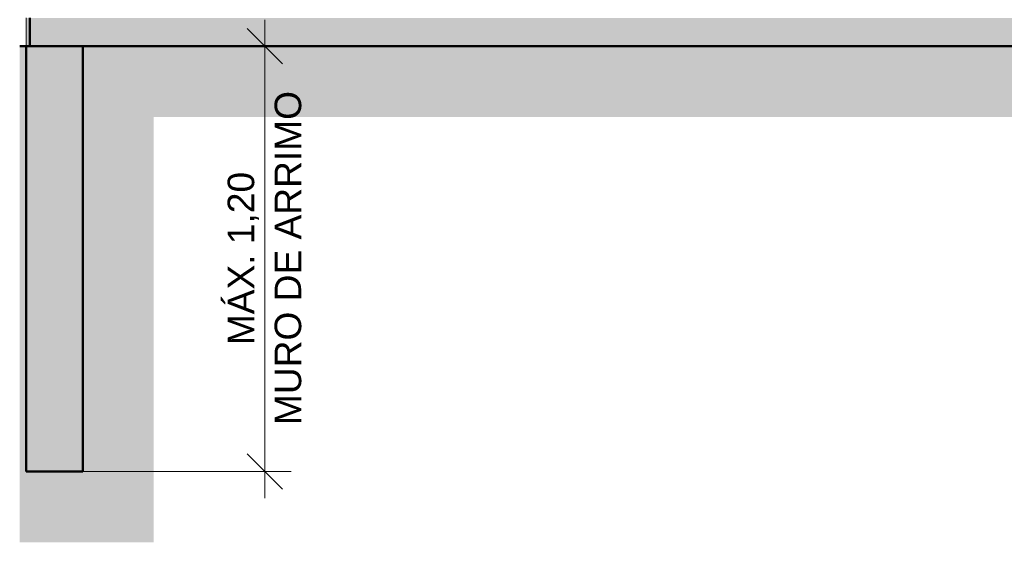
# Model space of a CAD drawing. Header units: metres. Extents: x -28.2 to 13.6, y -1.6 to 5.9.
# Tile 120 of 159: x 3.8 to 6.6, y -1.6 to -0.1. Entities that reach past the tile are written whole.
import ezdxf

# ---------------------------------------------------------------- set-up
doc = ezdxf.new("R2010")
doc.units = ezdxf.units.M
for name, color, linetype, lineweight in [('A-ANNO-DIMS', 7, 'Continuous', 9), ('A-ANNO-DIMS-50', 7, 'Continuous', 9), ('A-DETL-GENF', 7, 'Continuous', 5), ('A-FLOR', 7, 'Continuous', 5), ('A-FLOR-PATT', 7, 'Continuous', 50), ('I-WALL', 7, 'Continuous', 5)]:
    doc.layers.add(name, color=color, linetype=linetype, lineweight=lineweight)
doc.layers.add('A-DETL', color=7, linetype='Continuous', lineweight=5, true_color=0x00a600)
doc.styles.add('Arial_1', font='arial.ttf', dxfattribs={"height": 0.075})
doc.dimstyles.new('Com_linha__ref__contínua__-_Cor_Vermelha_Arial_1_5mm', dxfattribs={"dimscale": 0.3048, "dimtxt": 0.076519, "dimasz": 0.328084, "dimexe": 0.246063, "dimexo": 0.246063, "dimgap": 0.024606, "dimtad": 1, "dimrnd": 0.01, "dimzin": 0, "dimdsep": 46, "dimtxsty": 'Arial_1', "dimblk1": 'OBLIQUE', "dimblk2": 'OBLIQUE', "dimsah": 1, "dimcen": 0.09, "dimdle": 0.246063, "dimazin": 0, "dimtfac": 1, "dimtdec": 4, "dimtix": 1, "dimtmove": 0, "dimatfit": 3, "dimfxl": 1, "dimtvp": 1, "dimtolj": 1, "dimtzin": 0, "dimarcsym": 2})

# ---------------------------------------------------------------- blocks, each defined once
blk = doc.blocks.new('DIMBLOCK75-CASA 2')
at = {"layer": 'A-ANNO-DIMS-50', "color": 242, "true_color": 0xbd2b2e, "transparency": 16777216}
for p, q in [((4.5003, -0.075), (4.5003, -1.425)), ((4.5003, -0.15), (4.4503, -0.1)), ((4.5003, -0.15), (4.4961, -0.15)), ((4.5003, -0.15), (4.5503, -0.2)), ((4.5003, -0.15), (4.5753, -0.15)), ((4.5003, -1.35), (4.4503, -1.3)), ((4.5003, -1.35), (3.892, -1.35)), ((4.5003, -1.35), (4.5503, -1.4)), ((4.5003, -1.35), (4.5753, -1.35))]:
    blk.add_line(p, q, dxfattribs=at)
at = {"layer": 'A-ANNO-DIMS-50', "color": 0, "transparency": 16777216, "char_height": 0.075, "attachment_point": 1, "rotation": 90, "line_spacing_factor": 0.941778, "style": 'Arial_1'}
for s, insert, width in [('MURO DE ARRIMO', (4.5282, -1.2191), 1.125895), ('MÁX. 1,20', (4.3955, -0.9937), 0.584844)]:
    blk.add_mtext(s, dxfattribs=dict(at, insert=insert, width=width))
blk = doc.blocks.new('_Oblique')
at = {"color": 0, "linetype": 'ByBlock', "lineweight": -2}
blk.add_line((-0.5, -0.5), (0.5, 0.5), dxfattribs=at)

msp = doc.modelspace()

# ---------------------------------------------------------------- hatches: boundary and pattern name
at = {"layer": 'A-DETL-GENF', "true_color": 0xd2e2c2}
msp.add_hatch(color=254, dxfattribs=at).paths.add_polyline_path([(3.9866, -1.55), (4.1866, -1.55), (4.1866, -0.35), (13.6037, -0.35), (13.6037, -0.15), (3.9866, -0.15), (3.9866, -1.35), (3.8266, -1.35), (3.8266, -0.15), (3.8082, -0.15), (3.8082, -1.55), (3.8266, -1.55)])
at = {"layer": 'A-DETL-GENF', "true_color": 0x808080}
msp.add_hatch(color=8, dxfattribs=at).paths.add_polyline_path([(3.8266, -1.35), (3.9866, -1.35), (3.9866, -0.15), (3.8266, -0.15), (3.8266, -0.926)])
at = {"layer": 'A-FLOR-PATT', "lineweight": 5, "true_color": 0x808080}
h = msp.add_hatch(dxfattribs=at)
h.set_pattern_fill('FP_2', color=8, style=0, pattern_type=2)
h.set_pattern_definition([(0, (7.486623, 2.812), (0.2032, 0.0508), [0.01676, -0.13564, 0.01676, -0.13564, -0.8128]), (0, (7.486623, 2.812), (0.2032, 0.0508), [-0.3048, 0.01676, -0.28804, 0.01676, -0.13564, -0.3556]), (0, (7.486623, 2.812), (0.2032, 0.0508), [-0.762, 0.01676, -0.08484, 0.01676, -0.23724]), (120, (7.562623, 2.838), (-0.1455941, 0.15057636), [0.01676, -0.13564, 0.01676, -0.13564, -0.8128]), (120, (7.562623, 2.838), (-0.1455941, 0.15057636), [-0.3048, 0.01676, -0.28804, 0.01676, -0.13564, -0.3556]), (120, (7.562623, 2.838), (-0.1455941, 0.15057636), [-0.762, 0.01676, -0.08484, 0.01676, -0.23724]), (240, (7.588623, 2.939), (-0.0576059, -0.20137636), [0.01676, -0.13564, 0.01676, -0.13564, -0.8128]), (240, (7.588623, 2.939), (-0.0576059, -0.20137636), [-0.3048, 0.01676, -0.28804, 0.01676, -0.13564, -0.3556]), (240, (7.588623, 2.939), (-0.0576059, -0.20137636), [-0.762, 0.01676, -0.08484, 0.01676, -0.23724])])
h.paths.add_polyline_path([(10.6957, -0.15), (10.8166, -0.15), (10.8166, -0.07), (3.8366, -0.07), (3.8366, -0.15), (10.6666, -0.15)])
at = {"layer": 'I-WALL', "true_color": 0xdbcc9e}
msp.add_hatch(color=9, dxfattribs=at).paths.add_polyline_path([(3.8366, -0.15), (3.8366, -0.07), (3.8266, -0.07), (3.8266, -0.15)])

# ---------------------------------------------------------------- linework, layer by layer
at = {"layer": 'A-DETL', "color": 7, "lineweight": 50}
for p, q in [((3.8266, -0.15), (3.8082, -0.15)), ((3.9866, -0.15), (3.8266, -0.15)), ((3.8266, -0.15), (3.8266, -1.35)), ((13.6037, -0.15), (3.9866, -0.15)), ((3.9866, -1.35), (3.9866, -0.15)), ((3.8266, -1.35), (3.9866, -1.35))]:
    msp.add_line(p, q, dxfattribs=at)
at = {"layer": 'A-FLOR', "lineweight": 50}
msp.add_line((3.8366, -0.07), (3.8366, -0.15), dxfattribs=at)
at = {"layer": 'I-WALL'}
msp.add_line((3.8266, -0.07), (3.8266, -0.15), dxfattribs=at)

# ---------------------------------------------------------------- dimensions: what is measured, and where the dimension line sits
at = {"layer": 'A-ANNO-DIMS', "color": 242, "true_color": 0xbd2b2e}
dim = msp.add_linear_dim(base=(4.5003, -1.35), p1=(4.5711, -0.15), p2=(3.817, -1.35), angle=90, text='<>\\XMURO DE ARRIMO', dimstyle='Com_linha__ref__contínua__-_Cor_Vermelha_Arial_1_5mm', override={"dimpost": 'MÁX.<>', "dimfxl": 1.417274}, dxfattribs=at)
dim.commit()
dim.dimension.update_dxf_attribs({"geometry": 'DIMBLOCK75-CASA 2', "text_midpoint": (4.5003, -0.75)})

doc.saveas('drawing.dxf')
